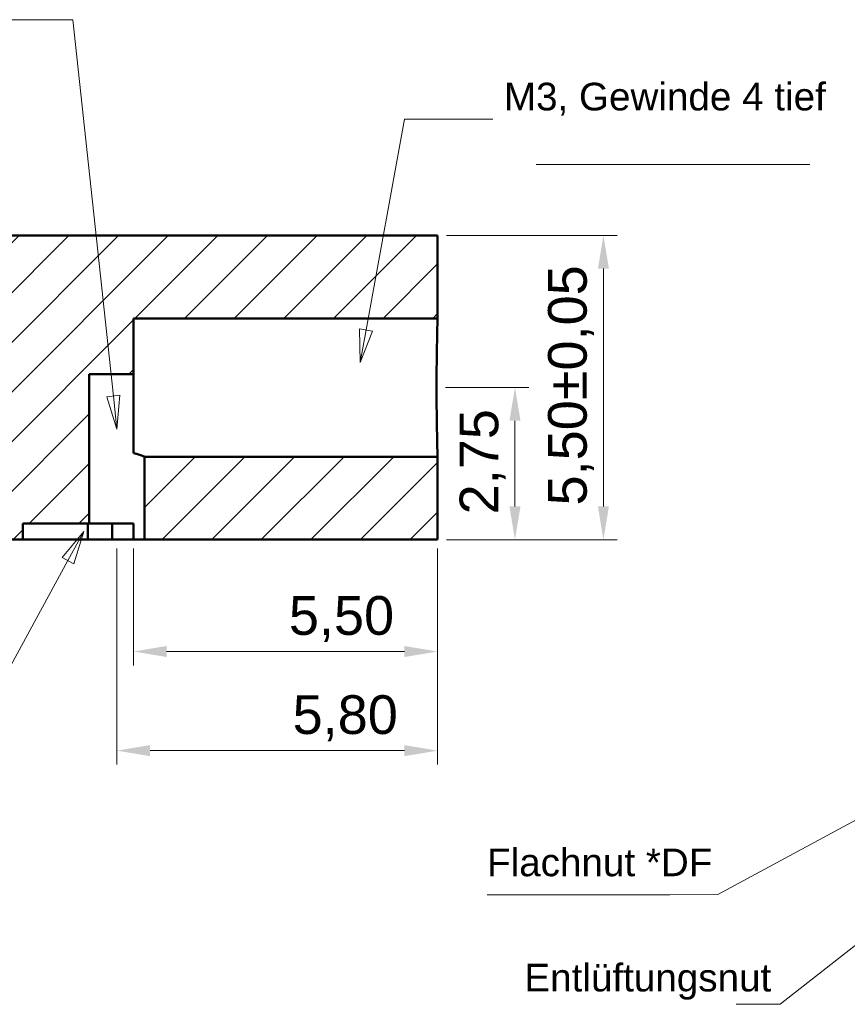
# Model space of a CAD drawing. Header units: inches. Extents: x 0.8 to 17.2, y 0.6 to 12.1.
# Tile 3 of 11: x 3.5 to 6.5, y 3.6 to 7.1. Entities that reach past the tile are written whole.
import ezdxf
from ezdxf.enums import TextEntityAlignment as Align

# ---------------------------------------------------------------- set-up
doc = ezdxf.new("R2010")
doc.units = ezdxf.units.IN
doc.header["$MEASUREMENT"] = 0
doc.layers.get('0').update_dxf_attribs({"lineweight": 25})
for name, color, linetype, lineweight in [('BEMASSUNG', 7, 'Continuous', 18), ('SCHRAFFUR', 7, 'Continuous', 18), ('SICHTKANTE', 7, 'Continuous', 50), ('TEXT', 7, 'Continuous', 18)]:
    doc.layers.add(name, color=color, linetype=linetype, lineweight=lineweight)
doc.styles.add('ISO_81', font='arial.ttf')
doc.styles.add('ISO_82', font='arial.ttf')
doc.styles.add('ISO_DWG_RFN', font='arial.ttf')
doc.dimstyles.new('DWG_RFN', dxfattribs={"dimtxt": 0.137795, "dimasz": 0.11811, "dimexe": 0.049213, "dimexo": 0.031496, "dimgap": 0.031496, "dimtad": 1, "dimlfac": 25.4, "dimtxsty": 'ISO_DWG_RFN', "dimcen": 2.5, "dimclrd": 7, "dimclre": 7, "dimclrt": 7, "dimadec": 1, "dimazin": 3, "dimtfac": 1, "dimtmove": 0, "dimatfit": 3, "dimfxl": 0, "dimlwd": 18, "dimlwe": 18})

# ---------------------------------------------------------------- blocks, each defined once
blk = doc.blocks.new('Leader Text1')
at = {"layer": 'BEMASSUNG', "color": 7, "lineweight": 18}
for p, q in [((4.777, 5.9686), (4.9134, 6.7185)), ((4.9134, 6.7185), (5.2283, 6.7185)), ((4.7538, 5.9728), (4.7559, 5.8524)), ((4.8003, 5.9643), (4.7538, 5.9728)), ((4.777, 5.9686), (4.7559, 5.8524)), ((4.7559, 5.8524), (4.8003, 5.9643))]:
    blk.add_line(p, q, dxfattribs=at)
at = {"layer": 'BEMASSUNG', "color": 7, "lineweight": 18, "flags": 128}
blk.add_lwpolyline([(4.7538, 5.9728), (4.7559, 5.8524), (4.8003, 5.9643), (4.7538, 5.9728)], dxfattribs=at)
at = {"layer": 'BEMASSUNG', "color": 7}
blk.add_solid([(4.7538, 5.9728), (4.7559, 5.8524), (4.8003, 5.9643), (4.7538, 5.9728)], dxfattribs=at)
blk = doc.blocks.new('Leader Text2')
at = {"layer": 'BEMASSUNG', "color": 7, "lineweight": 18}
for p, q in [((3.7717, 5.252), (3.6944, 5.1595)), ((3.7152, 5.1482), (3.7717, 5.252)), ((3.7359, 5.1369), (3.7717, 5.252)), ((3.6944, 5.1595), (3.7359, 5.1369)), ((3.7152, 5.1482), (3.4318, 4.6278)), ((3.4318, 4.6278), (3.3349, 4.6278))]:
    blk.add_line(p, q, dxfattribs=at)
at = {"layer": 'BEMASSUNG', "color": 7, "lineweight": 18, "flags": 128}
blk.add_lwpolyline([(3.7359, 5.1369), (3.7717, 5.252), (3.6944, 5.1595), (3.7359, 5.1369)], dxfattribs=at)
at = {"layer": 'BEMASSUNG', "color": 7}
blk.add_solid([(3.7359, 5.1369), (3.7717, 5.252), (3.6944, 5.1595), (3.7359, 5.1369)], dxfattribs=at)
blk = doc.blocks.new('Leader Text3')
at = {"layer": 'BEMASSUNG', "color": 7, "lineweight": 18}
for p, q in [((3.7323, 7.0728), (3.378, 7.0728)), ((3.8771, 5.7336), (3.7323, 7.0728)), ((3.9006, 5.7361), (3.8536, 5.731)), ((3.8536, 5.731), (3.8898, 5.6161)), ((3.8771, 5.7336), (3.8898, 5.6161)), ((3.8898, 5.6161), (3.9006, 5.7361))]:
    blk.add_line(p, q, dxfattribs=at)
at = {"layer": 'BEMASSUNG', "color": 7, "lineweight": 18, "flags": 128}
blk.add_lwpolyline([(3.8536, 5.731), (3.8898, 5.6161), (3.9006, 5.7361), (3.8536, 5.731)], dxfattribs=at)
at = {"layer": 'BEMASSUNG', "color": 7}
blk.add_solid([(3.8536, 5.731), (3.8898, 5.6161), (3.9006, 5.7361), (3.8536, 5.731)], dxfattribs=at)
blk = doc.blocks.new('Leader Text5')
at = {"layer": 'BEMASSUNG', "color": 7, "lineweight": 18}
for p, q in [((6.9893, 4.4779), (6.8741, 4.4426)), ((6.8853, 4.4218), (6.9893, 4.4779)), ((6.8965, 4.401), (6.9893, 4.4779)), ((6.8853, 4.4218), (6.0293, 3.9597)), ((6.8741, 4.4426), (6.8965, 4.401)), ((6.0293, 3.9597), (5.8582, 3.959))]:
    blk.add_line(p, q, dxfattribs=at)
at = {"layer": 'BEMASSUNG', "color": 7, "lineweight": 18, "flags": 128}
blk.add_lwpolyline([(6.8965, 4.401), (6.9893, 4.4779), (6.8741, 4.4426), (6.8965, 4.401)], dxfattribs=at)
at = {"layer": 'BEMASSUNG', "color": 7}
blk.add_solid([(6.8965, 4.401), (6.9893, 4.4779), (6.8741, 4.4426), (6.8965, 4.401)], dxfattribs=at)
blk = doc.blocks.new('Leader Text6')
at = {"layer": 'BEMASSUNG', "color": 7, "lineweight": 18}
for p, q in [((6.9082, 4.0862), (6.8008, 4.0316)), ((6.8154, 4.0131), (6.9082, 4.0862)), ((6.83, 3.9945), (6.9082, 4.0862)), ((6.8008, 4.0316), (6.83, 3.9945)), ((6.8154, 4.0131), (6.252, 3.5689)), ((6.252, 3.5689), (6.0945, 3.5689))]:
    blk.add_line(p, q, dxfattribs=at)
at = {"layer": 'BEMASSUNG', "color": 7, "lineweight": 18, "flags": 128}
blk.add_lwpolyline([(6.83, 3.9945), (6.9082, 4.0862), (6.8008, 4.0316), (6.83, 3.9945)], dxfattribs=at)
at = {"layer": 'BEMASSUNG', "color": 7}
blk.add_solid([(6.83, 3.9945), (6.9082, 4.0862), (6.8008, 4.0316), (6.83, 3.9945)], dxfattribs=at)
blk = doc.blocks.new('Hatch_5')
at = {"layer": 'SCHRAFFUR', "color": 7, "linetype": 'Continuous', "lineweight": 18}
for p, q in [((3.248, 5.0158), (3.2519, 5.0197)), ((3.248, 4.839), (3.4287, 5.0197)), ((3.3102, 4.7244), (3.6055, 5.0197)), ((3.487, 4.7244), (3.7822, 5.0197)), ((3.6637, 4.7244), (3.959, 5.0197)), ((3.8405, 4.7244), (4.1358, 5.0197)), ((4.0173, 4.7244), (4.2913, 4.9984)), ((4.1941, 4.7244), (4.2913, 4.8217))]:
    blk.add_line(p, q, dxfattribs=at)
blk = doc.blocks.new('Hatch_6')
at = {"layer": 'SCHRAFFUR', "color": 7, "linetype": 'Continuous', "lineweight": 18}
for p, q in [((1.7913, 5.6804), (1.918, 5.8071)), ((1.957, 5.6693), (2.0948, 5.8071)), ((2.1338, 5.6693), (2.2716, 5.8071)), ((2.1358, 5.4946), (2.4483, 5.8071)), ((2.1358, 5.3178), (2.6251, 5.8071)), ((2.1358, 5.141), (2.8019, 5.8071)), ((2.1358, 4.9643), (2.9787, 5.8071)), ((2.2184, 4.8701), (3.1554, 5.8071)), ((2.2835, 4.7583), (3.3322, 5.8071)), ((3.2137, 5.5118), (3.509, 5.8071)), ((3.3905, 5.5118), (3.6858, 5.8071)), ((3.5673, 5.5118), (3.8625, 5.8071)), ((3.744, 5.5118), (4.0393, 5.8071)), ((3.9208, 5.5118), (4.2161, 5.8071)), ((4.0976, 5.5118), (4.2913, 5.7056)), ((2.4263, 4.7244), (3.2087, 5.5068)), ((4.2744, 5.5118), (4.2913, 5.5288)), ((3.1917, 5.313), (3.2087, 5.33)), ((2.6031, 4.7244), (3.0512, 5.1725)), ((2.837, 4.7815), (3.0512, 4.9957)), ((1.7913, 4.7965), (1.9554, 4.9606)), ((2.0417, 4.8701), (2.1322, 4.9606)), ((1.896, 4.7244), (2.0079, 4.8363)), ((3.0137, 4.7815), (3.0512, 4.8189)), ((2.7799, 4.7244), (2.815, 4.7595))]:
    blk.add_line(p, q, dxfattribs=at)
blk = doc.blocks.new('*D19')
at = {"layer": 'BEMASSUNG', "color": 7, "lineweight": 18, "transparency": 16777216}
for p, q in [((3.8898, 5.1909), (3.8898, 4.4224)), ((5.0315, 5.1909), (5.0315, 4.4224)), ((4.0079, 4.4716), (4.9134, 4.4716))]:
    blk.add_line(p, q, dxfattribs=at)
at = {"layer": 'BEMASSUNG', "color": 7, "transparency": 16777216}
for points in [[(4.0079, 4.4913), (4.0079, 4.4519), (3.8898, 4.4716)], [(4.9134, 4.4913), (4.9134, 4.4519), (5.0315, 4.4716)]]:
    blk.add_solid(points, dxfattribs=at)
at = {"layer": 'Defpoints', "color": 0, "transparency": 16777216}
for p in [(3.8898, 5.2224), (5.0315, 5.2224), (5.0315, 4.4716)]:
    blk.add_point(p, dxfattribs=at)
at = {"layer": 'BEMASSUNG', "color": 7, "lineweight": 18, "transparency": 16777216, "insert": (4.5153, 4.6687), "char_height": 0.1378, "attachment_point": 1, "style": 'ISO_DWG_RFN'}
blk.add_mtext('\\A1;{5,80}', dxfattribs=at)
blk = doc.blocks.new('*D20')
at = {"layer": 'BEMASSUNG', "color": 7, "lineweight": 18, "transparency": 16777216}
for p, q in [((3.9484, 5.1909), (3.9484, 4.7751)), ((5.0315, 5.1909), (5.0315, 4.7751)), ((4.0665, 4.8243), (4.9134, 4.8243))]:
    blk.add_line(p, q, dxfattribs=at)
at = {"layer": 'BEMASSUNG', "color": 7, "transparency": 16777216}
for points in [[(4.0665, 4.844), (4.0665, 4.8047), (3.9484, 4.8243)], [(4.9134, 4.844), (4.9134, 4.8047), (5.0315, 4.8243)]]:
    blk.add_solid(points, dxfattribs=at)
at = {"layer": 'Defpoints', "color": 0, "transparency": 16777216}
for p in [(3.9484, 5.2224), (5.0315, 5.2224), (5.0315, 4.8243)]:
    blk.add_point(p, dxfattribs=at)
at = {"layer": 'BEMASSUNG', "color": 7, "lineweight": 18, "transparency": 16777216, "insert": (4.5021, 5.0215), "char_height": 0.1378, "attachment_point": 1, "style": 'ISO_DWG_RFN'}
blk.add_mtext('\\A1;{5,50}', dxfattribs=at)
blk = doc.blocks.new('*D22')
at = {"layer": 'BEMASSUNG', "color": 7, "lineweight": 18, "transparency": 16777216}
for p, q in [((5.063, 6.3051), (5.6713, 6.3051)), ((5.622, 5.3406), (5.622, 6.187)), ((5.063, 5.2224), (5.6713, 5.2224))]:
    blk.add_line(p, q, dxfattribs=at)
at = {"layer": 'BEMASSUNG', "color": 7, "transparency": 16777216}
for points in [[(5.6024, 6.187), (5.6417, 6.187), (5.622, 6.3051)], [(5.6024, 5.3406), (5.6417, 5.3406), (5.622, 5.2224)]]:
    blk.add_solid(points, dxfattribs=at)
at = {"layer": 'Defpoints', "color": 0, "transparency": 16777216}
for p in [(5.0315, 6.3051), (5.622, 6.3051), (5.0315, 5.2224)]:
    blk.add_point(p, dxfattribs=at)
at = {"layer": 'BEMASSUNG', "color": 7, "lineweight": 18, "transparency": 16777216, "insert": (5.4249, 5.3441), "char_height": 0.137795, "attachment_point": 1, "rotation": 90, "style": 'ISO_DWG_RFN'}
blk.add_mtext('\\A1;{5,50±0,05}', dxfattribs=at)
blk = doc.blocks.new('*D23')
at = {"layer": 'BEMASSUNG', "color": 7, "lineweight": 18, "transparency": 16777216}
for p, q in [((5.0595, 5.7637), (5.3563, 5.7637)), ((5.3071, 5.3406), (5.3071, 5.6455)), ((5.063, 5.2224), (5.3563, 5.2224))]:
    blk.add_line(p, q, dxfattribs=at)
at = {"layer": 'BEMASSUNG', "color": 7, "transparency": 16777216}
for points in [[(5.2874, 5.6455), (5.3268, 5.6455), (5.3071, 5.7637)], [(5.2874, 5.3406), (5.3268, 5.3406), (5.3071, 5.2224)]]:
    blk.add_solid(points, dxfattribs=at)
at = {"layer": 'Defpoints', "color": 0, "transparency": 16777216}
for p in [(5.028, 5.7637), (5.3071, 5.7637), (5.0315, 5.2224)]:
    blk.add_point(p, dxfattribs=at)
at = {"layer": 'BEMASSUNG', "color": 7, "lineweight": 18, "transparency": 16777216, "insert": (5.11, 5.3124), "char_height": 0.1378, "attachment_point": 1, "rotation": 90, "style": 'ISO_DWG_RFN'}
blk.add_mtext('\\A1;{2,75}', dxfattribs=at)

msp = doc.modelspace()

# ---------------------------------------------------------------- linework, layer by layer
at = {"layer": 'BEMASSUNG'}
for p, q in [((5.38228, 6.55697), (6.35669, 6.55697)), ((5.85831, 3.95896), (5.20871, 3.95896))]:
    msp.add_line(p, q, dxfattribs=at)
at = {"layer": 'SICHTKANTE'}
for p, q in [((2.5315, 6.30512), (5.0315, 6.30512)), ((5.0315, 6.00984), (5.0315, 6.30512)), ((5.0315, 6.00984), (3.94882, 6.00984)), ((3.94882, 5.81102), (3.94882, 6.00984)), ((5.03104, 5.99319), (5.03086, 5.98626)), ((5.0312, 5.99904), (5.03104, 5.99319)), ((5.03132, 6.00371), (5.0312, 5.99904)), ((5.03142, 6.0071), (5.03132, 6.00371)), ((5.03148, 6.00915), (5.03142, 6.0071)), ((5.0315, 6.00984), (5.03148, 6.00915)), ((5.03022, 5.95991), (5.02999, 5.94956)), ((5.03044, 5.96953), (5.03022, 5.95991)), ((5.03066, 5.97834), (5.03044, 5.96953)), ((5.03086, 5.98626), (5.03066, 5.97834)), ((5.02954, 5.92697), (5.02932, 5.91487)), ((5.02976, 5.93855), (5.02954, 5.92697)), ((5.02999, 5.94956), (5.02976, 5.93855)), ((5.02891, 5.88942), (5.02873, 5.8762)), ((5.02911, 5.90233), (5.02891, 5.88942)), ((5.02932, 5.91487), (5.02911, 5.90233)), ((5.02857, 5.86271), (5.02842, 5.84898)), ((5.02873, 5.8762), (5.02857, 5.86271)), ((5.02819, 5.82096), (5.02811, 5.80674)), ((5.02829, 5.83505), (5.02819, 5.82096)), ((5.02842, 5.84898), (5.02829, 5.83505)), ((3.79134, 5.81102), (3.94882, 5.81102)), ((3.79134, 5.27953), (3.79134, 5.81102)), ((3.94882, 5.53066), (3.94882, 5.81102)), ((5.02805, 5.79243), (5.02801, 5.77806)), ((5.02811, 5.80674), (5.02805, 5.79243)), ((5.02801, 5.77806), (5.028, 5.76365)), ((5.028, 5.76365), (5.02801, 5.74925)), ((5.02801, 5.74925), (5.02805, 5.73487)), ((5.02805, 5.73487), (5.02811, 5.72056)), ((5.02811, 5.72056), (5.02819, 5.70635)), ((5.02819, 5.70635), (5.0283, 5.69226)), ((5.0283, 5.69226), (5.02842, 5.67833)), ((5.02842, 5.67833), (5.02857, 5.6646)), ((5.02857, 5.6646), (5.02873, 5.65112)), ((5.02873, 5.65112), (5.02891, 5.63792)), ((5.02891, 5.63792), (5.02911, 5.62505)), ((5.02911, 5.62505), (5.02932, 5.61256)), ((5.02932, 5.61256), (5.02954, 5.60049)), ((5.02954, 5.60049), (5.02977, 5.58889)), ((5.02977, 5.58889), (5.03, 5.57787)), ((5.03, 5.57787), (5.03022, 5.5675)), ((5.03022, 5.5675), (5.03045, 5.55787)), ((5.03045, 5.55787), (5.03066, 5.54906)), ((5.03066, 5.54906), (5.03086, 5.54117)), ((5.03086, 5.54117), (5.03104, 5.53428)), ((3.9503, 5.53027), (3.94882, 5.53066)), ((3.95177, 5.52989), (3.9503, 5.53027)), ((3.95321, 5.5295), (3.95177, 5.52989)), ((3.95463, 5.52912), (3.95321, 5.5295)), ((3.95603, 5.52872), (3.95463, 5.52912)), ((3.9574, 5.52833), (3.95603, 5.52872)), ((3.95876, 5.52794), (3.9574, 5.52833)), ((3.96008, 5.52755), (3.95876, 5.52794)), ((3.96138, 5.52716), (3.96008, 5.52755)), ((3.96266, 5.52677), (3.96138, 5.52716)), ((3.96391, 5.52638), (3.96266, 5.52677)), ((3.96514, 5.526), (3.96391, 5.52638)), ((3.96633, 5.52561), (3.96514, 5.526)), ((3.9675, 5.52524), (3.96633, 5.52561)), ((3.96865, 5.52486), (3.9675, 5.52524)), ((3.96976, 5.52449), (3.96865, 5.52486)), ((3.97085, 5.52413), (3.96976, 5.52449)), ((3.97191, 5.52377), (3.97085, 5.52413)), ((3.97293, 5.52341), (3.97191, 5.52377)), ((3.97393, 5.52306), (3.97293, 5.52341)), ((3.9749, 5.52272), (3.97393, 5.52306)), ((3.97583, 5.52239), (3.9749, 5.52272)), ((3.97674, 5.52207), (3.97583, 5.52239)), ((3.97761, 5.52175), (3.97674, 5.52207)), ((3.97846, 5.52145), (3.97761, 5.52175)), ((3.97926, 5.52115), (3.97846, 5.52145)), ((3.98004, 5.52086), (3.97926, 5.52115)), ((3.98078, 5.52058), (3.98004, 5.52086)), ((3.98149, 5.52032), (3.98078, 5.52058)), ((3.98217, 5.52006), (3.98149, 5.52032)), ((3.98281, 5.51982), (3.98217, 5.52006)), ((3.98342, 5.51959), (3.98281, 5.51982)), ((3.98399, 5.51937), (3.98342, 5.51959)), ((3.98453, 5.51916), (3.98399, 5.51937)), ((3.98503, 5.51896), (3.98453, 5.51916)), ((3.98549, 5.51878), (3.98503, 5.51896)), ((3.98592, 5.51862), (3.98549, 5.51878)), ((3.98631, 5.51846), (3.98592, 5.51862)), ((3.98667, 5.51832), (3.98631, 5.51846)), ((3.98699, 5.5182), (3.98667, 5.51832)), ((3.98727, 5.51808), (3.98699, 5.5182)), ((3.98751, 5.51799), (3.98727, 5.51808)), ((3.98772, 5.5179), (3.98751, 5.51799)), ((3.98789, 5.51784), (3.98772, 5.5179)), ((3.98802, 5.51778), (3.98789, 5.51784)), ((3.98811, 5.51775), (3.98802, 5.51778)), ((3.98817, 5.51772), (3.98811, 5.51775)), ((3.98819, 5.51772), (3.98817, 5.51772)), ((3.98819, 5.22244), (3.98819, 5.51772)), ((5.0315, 5.51772), (3.98819, 5.51772)), ((5.03104, 5.53428), (5.0312, 5.52847)), ((5.0312, 5.52847), (5.03132, 5.52383)), ((5.03132, 5.52383), (5.03142, 5.52045)), ((5.03142, 5.52045), (5.03148, 5.5184)), ((5.03148, 5.5184), (5.0315, 5.51772)), ((5.0315, 5.22244), (5.0315, 5.51772)), ((3.55512, 5.27953), (3.79134, 5.27953)), ((3.55512, 5.22244), (3.55512, 5.27953)), ((3.78653, 5.22244), (3.78653, 5.27953)), ((3.7917, 5.27953), (3.79134, 5.27953)), ((3.79205, 5.27953), (3.7917, 5.27953)), ((3.79241, 5.27953), (3.79205, 5.27953)), ((3.79317, 5.27953), (3.79241, 5.27953)), ((3.79423, 5.27953), (3.79317, 5.27953)), ((3.79529, 5.27953), (3.79423, 5.27953)), ((3.79645, 5.27953), (3.79529, 5.27953)), ((3.79819, 5.27953), (3.79645, 5.27953)), ((3.79993, 5.27953), (3.79819, 5.27953)), ((3.80166, 5.27953), (3.79993, 5.27953)), ((3.80386, 5.27953), (3.80166, 5.27953)), ((3.80623, 5.27953), (3.80386, 5.27953)), ((3.80861, 5.27953), (3.80623, 5.27953)), ((3.81114, 5.27953), (3.80861, 5.27953)), ((3.81409, 5.27953), (3.81114, 5.27953)), ((3.81704, 5.27953), (3.81409, 5.27953)), ((3.81999, 5.27953), (3.81704, 5.27953)), ((3.82337, 5.27953), (3.81999, 5.27953)), ((3.82683, 5.27953), (3.82337, 5.27953)), ((3.83028, 5.27953), (3.82683, 5.27953)), ((3.83391, 5.27953), (3.83028, 5.27953)), ((3.83778, 5.27953), (3.83391, 5.27953)), ((3.84165, 5.27953), (3.83778, 5.27953)), ((3.84552, 5.27953), (3.84165, 5.27953)), ((3.84971, 5.27953), (3.84552, 5.27953)), ((3.8539, 5.27953), (3.84971, 5.27953)), ((3.85809, 5.27953), (3.8539, 5.27953)), ((3.8624, 5.27953), (3.85809, 5.27953)), ((3.86681, 5.27953), (3.8624, 5.27953)), ((3.87121, 5.27953), (3.86681, 5.27953)), ((3.87563, 5.27953), (3.87121, 5.27953)), ((3.87281, 5.22244), (3.87281, 5.27953)), ((3.88015, 5.27953), (3.87563, 5.27953)), ((3.88466, 5.27953), (3.88015, 5.27953)), ((3.88917, 5.27953), (3.88466, 5.27953)), ((3.89368, 5.27953), (3.88917, 5.27953)), ((3.89819, 5.27953), (3.89368, 5.27953)), ((3.9027, 5.27953), (3.89819, 5.27953)), ((3.90718, 5.27953), (3.9027, 5.27953)), ((3.91157, 5.27953), (3.90718, 5.27953)), ((3.91596, 5.27953), (3.91157, 5.27953)), ((3.92035, 5.27953), (3.91596, 5.27953)), ((3.92455, 5.27953), (3.92035, 5.27953)), ((3.92871, 5.27953), (3.92455, 5.27953)), ((3.93288, 5.27953), (3.92871, 5.27953)), ((3.9369, 5.27953), (3.93288, 5.27953)), ((3.94074, 5.27953), (3.9369, 5.27953)), ((3.94457, 5.27953), (3.94074, 5.27953)), ((3.94841, 5.27953), (3.94457, 5.27953)), ((3.94841, 5.22244), (3.94841, 5.27953)), ((3.02362, 5.22244), (3.55512, 5.22244)), ((3.56089, 5.22244), (3.55512, 5.22244)), ((3.56667, 5.22244), (3.56089, 5.22244)), ((3.57244, 5.22244), (3.56667, 5.22244)), ((3.57814, 5.22244), (3.57244, 5.22244)), ((3.58376, 5.22244), (3.57814, 5.22244)), ((3.58939, 5.22244), (3.58376, 5.22244)), ((3.595, 5.22244), (3.58939, 5.22244)), ((3.60049, 5.22244), (3.595, 5.22244)), ((3.60597, 5.22244), (3.60049, 5.22244)), ((3.61146, 5.22244), (3.60597, 5.22244)), ((3.61684, 5.22244), (3.61146, 5.22244)), ((3.62217, 5.22244), (3.61684, 5.22244)), ((3.62751, 5.22244), (3.62217, 5.22244)), ((3.63281, 5.22244), (3.62751, 5.22244)), ((3.638, 5.22244), (3.63281, 5.22244)), ((3.64319, 5.22244), (3.638, 5.22244)), ((3.64838, 5.22244), (3.64319, 5.22244)), ((3.65345, 5.22244), (3.64838, 5.22244)), ((3.65849, 5.22244), (3.65345, 5.22244)), ((3.66354, 5.22244), (3.65849, 5.22244)), ((3.66852, 5.22244), (3.66354, 5.22244)), ((3.67342, 5.22244), (3.66852, 5.22244)), ((3.67831, 5.22244), (3.67342, 5.22244)), ((3.68321, 5.22244), (3.67831, 5.22244)), ((3.68796, 5.22244), (3.68321, 5.22244)), ((3.69271, 5.22244), (3.68796, 5.22244)), ((3.69746, 5.22244), (3.69271, 5.22244)), ((3.70213, 5.22244), (3.69746, 5.22244)), ((3.70673, 5.22244), (3.70213, 5.22244)), ((3.71133, 5.22244), (3.70673, 5.22244)), ((3.71591, 5.22244), (3.71133, 5.22244)), ((3.72037, 5.22244), (3.71591, 5.22244)), ((3.72482, 5.22244), (3.72037, 5.22244)), ((3.72927, 5.22244), (3.72482, 5.22244)), ((3.73362, 5.22244), (3.72927, 5.22244)), ((3.73793, 5.22244), (3.73362, 5.22244)), ((3.74223, 5.22244), (3.73793, 5.22244)), ((3.7465, 5.22244), (3.74223, 5.22244)), ((3.75065, 5.22244), (3.7465, 5.22244)), ((3.75481, 5.22244), (3.75065, 5.22244)), ((3.75897, 5.22244), (3.75481, 5.22244)), ((3.76299, 5.22244), (3.75897, 5.22244)), ((3.767, 5.22244), (3.76299, 5.22244)), ((3.77101, 5.22244), (3.767, 5.22244)), ((3.77495, 5.22244), (3.77101, 5.22244)), ((3.77881, 5.22244), (3.77495, 5.22244)), ((3.78267, 5.22244), (3.77881, 5.22244)), ((3.78653, 5.22244), (3.78267, 5.22244)), ((3.78842, 5.22244), (3.78653, 5.22244)), ((3.79032, 5.22244), (3.78842, 5.22244)), ((3.79221, 5.22244), (3.79032, 5.22244)), ((3.7941, 5.22244), (3.79221, 5.22244)), ((3.79598, 5.22244), (3.7941, 5.22244)), ((3.79787, 5.22244), (3.79598, 5.22244)), ((3.79975, 5.22244), (3.79787, 5.22244)), ((3.80162, 5.22244), (3.79975, 5.22244)), ((3.80349, 5.22244), (3.80162, 5.22244)), ((3.80536, 5.22244), (3.80349, 5.22244)), ((3.80723, 5.22244), (3.80536, 5.22244)), ((3.80909, 5.22244), (3.80723, 5.22244)), ((3.81095, 5.22244), (3.80909, 5.22244)), ((3.8128, 5.22244), (3.81095, 5.22244)), ((3.81465, 5.22244), (3.8128, 5.22244)), ((3.81649, 5.22244), (3.81465, 5.22244)), ((3.81834, 5.22244), (3.81649, 5.22244)), ((3.82017, 5.22244), (3.81834, 5.22244)), ((3.822, 5.22244), (3.82017, 5.22244)), ((3.82383, 5.22244), (3.822, 5.22244)), ((3.82566, 5.22244), (3.82383, 5.22244)), ((3.82747, 5.22244), (3.82566, 5.22244)), ((3.82929, 5.22244), (3.82747, 5.22244)), ((3.8311, 5.22244), (3.82929, 5.22244)), ((3.8329, 5.22244), (3.8311, 5.22244)), ((3.8347, 5.22244), (3.8329, 5.22244)), ((3.8365, 5.22244), (3.8347, 5.22244)), ((3.83828, 5.22244), (3.8365, 5.22244)), ((3.84006, 5.22244), (3.83828, 5.22244)), ((3.84184, 5.22244), (3.84006, 5.22244)), ((3.84362, 5.22244), (3.84184, 5.22244)), ((3.84538, 5.22244), (3.84362, 5.22244)), ((3.84714, 5.22244), (3.84538, 5.22244)), ((3.8489, 5.22244), (3.84714, 5.22244)), ((3.85065, 5.22244), (3.8489, 5.22244)), ((3.85239, 5.22244), (3.85065, 5.22244)), ((3.85413, 5.22244), (3.85239, 5.22244)), ((3.85586, 5.22244), (3.85413, 5.22244)), ((3.85758, 5.22244), (3.85586, 5.22244)), ((3.8593, 5.22244), (3.85758, 5.22244)), ((3.86102, 5.22244), (3.8593, 5.22244)), ((3.86272, 5.22244), (3.86102, 5.22244)), ((3.86441, 5.22244), (3.86272, 5.22244)), ((3.86611, 5.22244), (3.86441, 5.22244)), ((3.86779, 5.22244), (3.86611, 5.22244)), ((3.86947, 5.22244), (3.86779, 5.22244)), ((3.87114, 5.22244), (3.86947, 5.22244)), ((3.87281, 5.22244), (3.87114, 5.22244)), ((3.87564, 5.22244), (3.87281, 5.22244)), ((3.87848, 5.22244), (3.87564, 5.22244)), ((3.88131, 5.22244), (3.87848, 5.22244)), ((3.88403, 5.22244), (3.88131, 5.22244)), ((3.88667, 5.22244), (3.88403, 5.22244)), ((3.88931, 5.22244), (3.88667, 5.22244)), ((3.89192, 5.22244), (3.88931, 5.22244)), ((3.89437, 5.22244), (3.89192, 5.22244)), ((3.89682, 5.22244), (3.89437, 5.22244)), ((3.89926, 5.22244), (3.89682, 5.22244)), ((3.90157, 5.22244), (3.89926, 5.22244)), ((3.90383, 5.22244), (3.90157, 5.22244)), ((3.90608, 5.22244), (3.90383, 5.22244)), ((3.90828, 5.22244), (3.90608, 5.22244)), ((3.91034, 5.22244), (3.90828, 5.22244)), ((3.9124, 5.22244), (3.91034, 5.22244)), ((3.91446, 5.22244), (3.9124, 5.22244)), ((3.91635, 5.22244), (3.91446, 5.22244)), ((3.91822, 5.22244), (3.91635, 5.22244)), ((3.92009, 5.22244), (3.91822, 5.22244)), ((3.92187, 5.22244), (3.92009, 5.22244)), ((3.92355, 5.22244), (3.92187, 5.22244)), ((3.92522, 5.22244), (3.92355, 5.22244)), ((3.92689, 5.22244), (3.92522, 5.22244)), ((3.92837, 5.22244), (3.92689, 5.22244)), ((3.92985, 5.22244), (3.92837, 5.22244)), ((3.93133, 5.22244), (3.92985, 5.22244)), ((3.9327, 5.22244), (3.93133, 5.22244)), ((3.93398, 5.22244), (3.9327, 5.22244)), ((3.93527, 5.22244), (3.93398, 5.22244)), ((3.93652, 5.22244), (3.93527, 5.22244)), ((3.93761, 5.22244), (3.93652, 5.22244)), ((3.93871, 5.22244), (3.93761, 5.22244)), ((3.9398, 5.22244), (3.93871, 5.22244)), ((3.94075, 5.22244), (3.9398, 5.22244)), ((3.94165, 5.22244), (3.94075, 5.22244)), ((3.94254, 5.22244), (3.94165, 5.22244)), ((3.94338, 5.22244), (3.94254, 5.22244)), ((3.94409, 5.22244), (3.94338, 5.22244)), ((3.94479, 5.22244), (3.94409, 5.22244)), ((3.94549, 5.22244), (3.94479, 5.22244)), ((3.94603, 5.22244), (3.94549, 5.22244)), ((3.94653, 5.22244), (3.94603, 5.22244)), ((3.94704, 5.22244), (3.94653, 5.22244)), ((3.94747, 5.22244), (3.94704, 5.22244)), ((3.94778, 5.22244), (3.94747, 5.22244)), ((3.94809, 5.22244), (3.94778, 5.22244)), ((3.94841, 5.22244), (3.94809, 5.22244)), ((3.9499, 5.22244), (3.94841, 5.22244)), ((3.9514, 5.22244), (3.9499, 5.22244)), ((3.9529, 5.22244), (3.9514, 5.22244)), ((3.95435, 5.22244), (3.9529, 5.22244)), ((3.95576, 5.22244), (3.95435, 5.22244)), ((3.95717, 5.22244), (3.95576, 5.22244)), ((3.95858, 5.22244), (3.95717, 5.22244)), ((3.9599, 5.22244), (3.95858, 5.22244)), ((3.96123, 5.22244), (3.9599, 5.22244)), ((3.96255, 5.22244), (3.96123, 5.22244)), ((3.96381, 5.22244), (3.96255, 5.22244)), ((3.96504, 5.22244), (3.96381, 5.22244)), ((3.96627, 5.22244), (3.96504, 5.22244)), ((3.96747, 5.22244), (3.96627, 5.22244)), ((3.9686, 5.22244), (3.96747, 5.22244)), ((3.96973, 5.22244), (3.9686, 5.22244)), ((3.97087, 5.22244), (3.96973, 5.22244)), ((3.97191, 5.22244), (3.97087, 5.22244)), ((3.97293, 5.22244), (3.97191, 5.22244)), ((3.97396, 5.22244), (3.97293, 5.22244)), ((3.97494, 5.22244), (3.97396, 5.22244)), ((3.97585, 5.22244), (3.97494, 5.22244)), ((3.97677, 5.22244), (3.97585, 5.22244)), ((3.97768, 5.22244), (3.97677, 5.22244)), ((3.97848, 5.22244), (3.97768, 5.22244)), ((3.97929, 5.22244), (3.97848, 5.22244)), ((3.98009, 5.22244), (3.97929, 5.22244)), ((3.98082, 5.22244), (3.98009, 5.22244)), ((3.98151, 5.22244), (3.98082, 5.22244)), ((3.98219, 5.22244), (3.98151, 5.22244)), ((3.98286, 5.22244), (3.98219, 5.22244)), ((3.98343, 5.22244), (3.98286, 5.22244)), ((3.98399, 5.22244), (3.98343, 5.22244)), ((3.98455, 5.22244), (3.98399, 5.22244)), ((3.98503, 5.22244), (3.98455, 5.22244)), ((3.98547, 5.22244), (3.98503, 5.22244)), ((3.98591, 5.22244), (3.98547, 5.22244)), ((3.98632, 5.22244), (3.98591, 5.22244)), ((3.98664, 5.22244), (3.98632, 5.22244)), ((3.98695, 5.22244), (3.98664, 5.22244)), ((3.98727, 5.22244), (3.98695, 5.22244)), ((3.98748, 5.22244), (3.98727, 5.22244)), ((3.98767, 5.22244), (3.98748, 5.22244)), ((3.98786, 5.22244), (3.98767, 5.22244)), ((3.988, 5.22244), (3.98786, 5.22244)), ((3.98806, 5.22244), (3.988, 5.22244)), ((3.98813, 5.22244), (3.98806, 5.22244)), ((3.98819, 5.22244), (3.98813, 5.22244)), ((3.98819, 5.22244), (5.0315, 5.22244))]:
    msp.add_line(p, q, dxfattribs=at)

# ---------------------------------------------------------------- block references
for name in ['Hatch_6', 'Hatch_5']:
    msp.add_blockref(name, (0.74016, 0.49803))
at = {"layer": 'BEMASSUNG'}
for name in ['Leader Text3', 'Leader Text1', 'Leader Text2', 'Leader Text5', 'Leader Text6']:
    msp.add_blockref(name, (0, 0), dxfattribs=at)

# ---------------------------------------------------------------- texts
at = {"layer": 'TEXT', "style": 'ISO_82'}
msp.add_text('M3, Gewinde 4 tief', height=0.0984252, dxfattribs=at).set_placement((5.26772, 6.75))
at = {"layer": 'TEXT', "style": 'ISO_81'}
for s, p in [('Flachnut *DF', (6.00995, 4.02474)), ('Entlüftungsnut', (6.2197, 3.6147))]:
    msp.add_text(s, height=0.0984252, dxfattribs=at).set_placement(p, align=Align.RIGHT)

# ---------------------------------------------------------------- dimensions: what is measured, and where the dimension line sits
at = {"layer": 'BEMASSUNG', "color": 7, "lineweight": 18}
for base, p1, p2, angle, override, picture, middle in [((5.62205, 6.30512), (5.0315, 5.22244), (5.0315, 6.30512), 90, {"dimgap": 0.031496, "dimdec": 2, "dimlfac": 5.08, "dimsah": 1, "dimtol": 1, "dimlim": 0, "dimtp": 0.05, "dimtm": 0.05, "dimtdec": 2, "dimtofl": 0, "dimatfit": 1}, '*D22', (5.62205, 5.76378)), ((5.30709, 5.76365), (5.0315, 5.22244), (5.028, 5.76365), 90, {"dimgap": 0.031496, "dimdec": 2, "dimlfac": 5.081204, "dimsah": 1, "dimtol": 0, "dimlim": 0, "dimtp": 0, "dimtm": 0, "dimtdec": 2, "dimtofl": 0, "dimatfit": 1}, '*D23', (5.30709, 5.49305)), ((5.0315, 4.47158), (3.88976, 5.22244), (5.0315, 5.22244), 180, {"dimgap": 0.031496, "dimdec": 2, "dimlfac": 5.08, "dimsah": 1, "dimtol": 0, "dimlim": 0, "dimtp": 0, "dimtm": 0, "dimtdec": 2, "dimtofl": 0, "dimatfit": 1}, '*D19', (4.69406, 4.47158)), ((5.0315, 4.82434), (3.94841, 5.22244), (5.0315, 5.22244), 180, {"dimgap": 0.031496, "dimdec": 2, "dimlfac": 5.078066, "dimsah": 1, "dimtol": 0, "dimlim": 0, "dimtp": 0, "dimtm": 0, "dimtdec": 2, "dimtofl": 0, "dimatfit": 1}, '*D20', (4.68083, 4.82434))]:
    dim = msp.add_linear_dim(base=base, p1=p1, p2=p2, angle=angle, text='{<>}', dimstyle='DWG_RFN', override=override, dxfattribs=at)
    dim.commit()
    dim.dimension.update_dxf_attribs({"geometry": picture, "text_midpoint": middle, "dimtype": 160})

doc.saveas('drawing.dxf')
